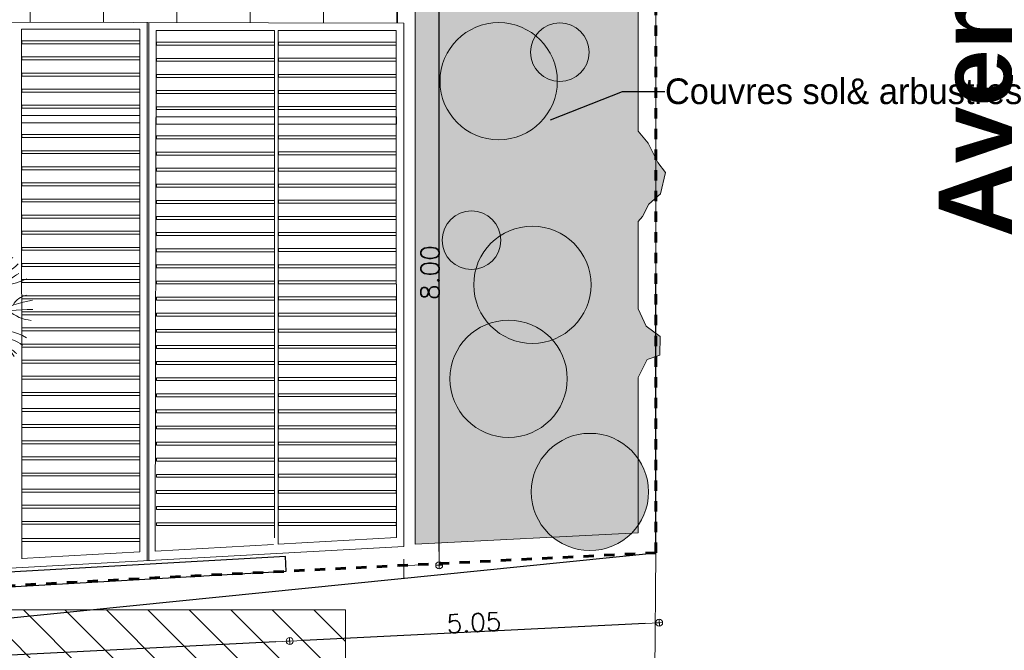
# Model space of a CAD drawing. Extents: x -155768 to 32626, y 53734 to 472609.
# Tile 15 of 33: x -78440 to -65009, y 115894 to 124503. Entities that reach past the tile are written whole.
import ezdxf

# ---------------------------------------------------------------- set-up
doc = ezdxf.new("R2010")
doc.units = 0
doc.header["$MEASUREMENT"] = 0
doc.linetypes.add('Traits', pattern=[282.222223, 141.111112, -141.111112])
for name, color, linetype in [('Bâti Existant', 7, 'Continuous'), ('Cotat 1_200', 7, 'Continuous'), ('Lignes2D', 7, 'Continuous'), ('Limites', 7, 'Continuous'), ('Mobiliers', 7, 'Continuous'), ('Murs Périphériques', 7, 'Continuous'), ('Texte 2D', 7, 'Continuous'), ('Voirie éxistante', 7, 'Continuous')]:
    doc.layers.add(name, color=color, linetype=linetype)
doc.styles.get("Standard").update_dxf_attribs({"font": 'txt', "bigfont": 'BIGFONT.SHX'})
doc.styles.add('STYLE_GENERE_1', font='arial.ttf')
doc.styles.add('STYLE_GENERE_4', font='arialbd.ttf')
doc.dimstyles.new('STYLE_GENERE__2', dxfattribs={"dimtxt": 250, "dimasz": 190, "dimexe": 0.18, "dimexo": 0, "dimgap": 0.09, "dimtad": 1, "dimlfac": 0.001, "dimzin": 0, "dimdsep": 46, "dimtxsty": 'Standard', "dimblk": 'ARROWHEAD_7', "dimcen": 0.09, "dimclrd": 256, "dimclre": 256, "dimclrt": 256, "dimadec": 0, "dimazin": 0, "dimtfac": 1, "dimtmove": 0, "dimatfit": 3, "dimfxl": 1, "dimfxlon": 1, "dimtolj": 1, "dimtzin": 0, "dimlwe": -1, "dimarcsym": 0})
doc.dimstyles.new('STYLE_GENERE__6', dxfattribs={"dimtxt": 0.18, "dimasz": 456, "dimexe": 0.18, "dimexo": 0.0625, "dimgap": 0.09, "dimtad": 0, "dimtih": 1, "dimtoh": 1, "dimdec": 4, "dimzin": 0, "dimdsep": 46, "dimcen": 0.09, "dimadec": 0, "dimazin": 0, "dimtfac": 1, "dimtdec": 4, "dimtmove": 0, "dimatfit": 3, "dimldrblk": 'ARROWHEAD_5', "dimfxl": 1, "dimtolj": 1, "dimtzin": 0, "dimarcsym": 0})

# ---------------------------------------------------------------- blocks, each defined once
blk = doc.blocks.new('Arbre 1 plan 12_2', base_point=(-22621, 257556))
at = {"layer": 'Murs Périphériques', "color": 59, "linetype": 'Continuous', "lineweight": 20}
for p, q in [((-22889, 257949), (-22742, 257782)), ((-22742, 257782), (-22709, 257955)), ((-22704, 257751), (-22709, 257955)), ((-22742, 257782), (-22696, 257617)), ((-22631, 257648), (-22704, 257751)), ((-22604, 257728), (-22417, 257827)), ((-22427, 257822), (-22534, 257727)), ((-22959, 257578), (-22777, 257643)), ((-22777, 257643), (-22696, 257617)), ((-22604, 257728), (-22631, 257648)), ((-22562, 257662), (-22534, 257727)), ((-22380, 257594), (-22562, 257662)), ((-23618, 257556), (-22829, 257582)), ((-22708, 257495), (-22853, 257294)), ((-22829, 257582), (-22716, 257565)), ((-22716, 257565), (-22708, 257495)), ((-22682, 257426), (-22612, 257512)), ((-22612, 257512), (-22483, 257422)), ((-22461, 257488), (-22577, 257573)), ((-22577, 257573), (-22364, 257546)), ((-22461, 257488), (-22424, 257280)), ((-22157, 257466), (-22380, 257594)), ((-22364, 257546), (-22157, 257466)), ((-22682, 257426), (-22853, 257294)), ((-22483, 257422), (-22426, 257291))]:
    blk.add_line(p, q, dxfattribs=at)
for centre, radius, start, end in [((-25010, 258498), 2364, 346.7161, 1.3266), ((-24030, 258795), 1533, 331.2124, 350.7346), ((-23365, 258194), 316, 347.1957, 43.3477), ((-23597, 258107), 669, 351.1579, 32.3618), ((-22260, 258580), 536, 185.2654, 221.5605), ((-22713, 258523), 271, 298.3532, 347.7354), ((-21104, 257985), 1225, 156.5487, 184.7366), ((-24136, 256920), 1617, 39.5238, 58.397), ((-23744, 257898), 661, 28.1546, 41.1568), ((-23115, 259061), 1418, 299.4887, 326.4789), ((-23570, 259197), 1645, 319.4232, 329.5375), ((-21698, 257994), 485, 132.0902, 180.2088), ((-23037, 258469), 428, 220.0008, 278.2715), ((-22078, 258400), 346, 263.8884, 316.3772), ((-23614, 257717), 353, 5.1301, 69.1555), ((-23251, 258275), 251, 241.8841, 297.6783), ((-22159, 258650), 717, 262.7375, 304.0381), ((-24128, 256559), 1471, 43.6249, 66.9386), ((-21829, 258145), 246, 230.8712, 286.6076), ((-23738, 257277), 527, 33.295, 73.8856), ((-23575, 257657), 177, 7.5707, 91.3029), ((-21667, 257459), 344, 87.8257, 155.8994), ((-21721, 257073), 588, 80.9376, 138.0094), ((-23719, 258142), 824, 278.9075, 316.2154), ((-23578, 257720), 255, 276.6792, 322.3138), ((-21609, 256694), 790, 91.2347, 119.8032), ((-21667, 257395), 175, 89.3291, 161.401), ((-21260, 258892), 1685, 237.8257, 255.9641), ((-20992, 257648), 1105, 192.0748, 220.0251), ((-22961, 255962), 1256, 88.1165, 115.6551), ((-23328, 256813), 432, 64.9094, 107.666), ((-21671, 256197), 1613, 137.1435, 160.431), ((-23608, 256952), 738, 332.8566, 21.0769), ((-21658, 256615), 965, 140.5443, 183.3886), ((-24190, 256522), 1922, 2.979, 23.2223), ((-21492, 257181), 548, 170.1996, 218.1175), ((-21050, 257908), 1025, 214.1378, 227.952), ((-23061, 256197), 873, 92.0726, 111.7333), ((-22512, 256162), 1081, 115.8159, 139.7067), ((-22731, 256569), 637, 11.8922, 53.4363), ((-21813, 256962), 263, 147.6037, 213.9293), ((-23533, 256809), 498, 342.5461, 22.132), ((-23218, 256673), 434, 353.6845, 36.8802), ((-23199, 256542), 766, 2.5342, 33.2084), ((-21819, 256703), 592, 149.598, 186.6048)]:
    blk.add_arc(centre, radius, start, end, dxfattribs=at)
blk = doc.blocks.new('ARROWHEAD_7')
at = {"color": 0, "linetype": 'Continuous', "lineweight": 0}
for p, q in [((0, 0), (-1, 0)), ((-0.25, 0), (0.25, 0)), ((0, -0.25), (0, 0.25))]:
    blk.add_line(p, q, dxfattribs=at)
blk.add_circle((0, 0), 0.25, dxfattribs=at)
blk = doc.blocks.new('*D182', base_point=(-22621, 257556))
at = {"layer": 'Cotat 1_200', "lineweight": -2, "transparency": 16777216}
blk.add_line((-69906, 116262), (-74567, 116029), dxfattribs=at)
at = {"layer": 'Cotat 1_200', "transparency": 16777216}
for p, q in [((-69717, 116272), (-69717, 116271)), ((-74756, 116021), (-74756, 116020))]:
    blk.add_line(p, q, dxfattribs=at)
at = {"layer": 'Defpoints', "color": 0, "linetype": 'Continuous', "transparency": 16777216}
for p in [(-69764, 117226), (-74804, 116974), (-74756, 116020)]:
    blk.add_point(p, dxfattribs=at)
at = {"layer": 'Cotat 1_200', "linetype": 'Continuous', "lineweight": -2, "transparency": 16777216, "xscale": 190, "yscale": 190, "zscale": 190}
for p, rotation in [((-69717, 116271), 2.857561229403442), ((-74756, 116020), 182.8575612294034)]:
    blk.add_blockref('ARROWHEAD_7', p, dxfattribs=dict(at, rotation=rotation))
at = {"layer": 'Cotat 1_200', "linetype": 'Continuous', "transparency": 16777216, "insert": (-72243, 116271), "char_height": 250, "attachment_point": 5, "rotation": 2.8576}
blk.add_mtext('\\A1;5.05', dxfattribs=at)
blk = doc.blocks.new('*D183', base_point=(-22621, 257556))
at = {"layer": 'Cotat 1_200', "lineweight": -2, "transparency": 16777216}
blk.add_line((-74946, 116010), (-83647, 115576), dxfattribs=at)
at = {"layer": 'Cotat 1_200', "transparency": 16777216}
for p, q in [((-74756, 116021), (-74756, 116020)), ((-83836, 115568), (-83836, 115566))]:
    blk.add_line(p, q, dxfattribs=at)
at = {"layer": 'Defpoints', "color": 0, "linetype": 'Continuous', "transparency": 16777216}
for p in [(-74804, 116974), (-83882, 116476), (-83836, 115567)]:
    blk.add_point(p, dxfattribs=at)
at = {"layer": 'Cotat 1_200', "linetype": 'Continuous', "lineweight": -2, "transparency": 16777216, "xscale": 190, "yscale": 190, "zscale": 190}
for p, rotation in [((-74756, 116020), 2.857561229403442), ((-83836, 115567), 182.8575612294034)]:
    blk.add_blockref('ARROWHEAD_7', p, dxfattribs=dict(at, rotation=rotation))
at = {"layer": 'Cotat 1_200', "linetype": 'Continuous', "transparency": 16777216, "insert": (-79303, 115918), "char_height": 250, "attachment_point": 5, "rotation": 2.8576}
blk.add_mtext('\\A1;9.09', dxfattribs=at)
blk = doc.blocks.new('*D197', base_point=(-22621, 257556))
at = {"layer": 'Cotat 1_200', "transparency": 16777216}
for p, q in [((-72719, 125049), (-72718, 125049)), ((-72719, 117054), (-72718, 117054))]:
    blk.add_line(p, q, dxfattribs=at)
at = {"layer": 'Cotat 1_200', "lineweight": -2, "transparency": 16777216}
blk.add_line((-72718, 117244), (-72718, 124859), dxfattribs=at)
at = {"layer": 'Defpoints', "color": 0, "linetype": 'Continuous', "transparency": 16777216}
for p in [(-73285, 125049), (-72718, 125049), (-73201, 117054)]:
    blk.add_point(p, dxfattribs=at)
at = {"layer": 'Cotat 1_200', "linetype": 'Continuous', "lineweight": -2, "transparency": 16777216, "xscale": 190, "yscale": 190, "zscale": 190}
for p, rotation in [((-72718, 125049), 90), ((-72718, 117054), 270)]:
    blk.add_blockref('ARROWHEAD_7', p, dxfattribs=dict(at, rotation=rotation))
at = {"layer": 'Cotat 1_200', "linetype": 'Continuous', "transparency": 16777216, "insert": (-72843, 121051), "char_height": 250, "attachment_point": 5, "rotation": 90}
blk.add_mtext('\\A1;8.00', dxfattribs=at)
blk = doc.blocks.new('*D205', base_point=(-22621, 257556))
at = {"layer": 'Cotat 1_200', "transparency": 16777216}
for p, q in [((-84716, 150933), (-84717, 150933)), ((-84716, 116476), (-84717, 116476))]:
    blk.add_line(p, q, dxfattribs=at)
at = {"layer": 'Cotat 1_200', "lineweight": -2, "transparency": 16777216}
blk.add_line((-84717, 116666), (-84717, 150743), dxfattribs=at)
at = {"layer": 'Defpoints', "color": 0, "linetype": 'Continuous', "transparency": 16777216}
for p in [(-84717, 150933), (-77569, 150933), (-83882, 116476)]:
    blk.add_point(p, dxfattribs=at)
at = {"layer": 'Cotat 1_200', "linetype": 'Continuous', "lineweight": -2, "transparency": 16777216, "xscale": 190, "yscale": 190, "zscale": 190}
for p, rotation in [((-84717, 150933), 90), ((-84717, 116476), 270)]:
    blk.add_blockref('ARROWHEAD_7', p, dxfattribs=dict(at, rotation=rotation))
at = {"layer": 'Cotat 1_200', "linetype": 'Continuous', "lineweight": 20, "transparency": 16777216, "insert": (-84842, 133705), "char_height": 250, "attachment_point": 5, "rotation": 90}
blk.add_mtext('\\A1;34.46', dxfattribs=at)
blk = doc.blocks.new('ARROWHEAD_5')
at = {"color": 0, "linetype": 'Continuous', "lineweight": 0}
blk.add_line((0, 0), (-1, 0), dxfattribs=at)
blk.add_solid([(-1, 0.2679), (0, 0), (-1, -0.2679), (-1, 0.2679)], dxfattribs=at)

msp = doc.modelspace()

# ---------------------------------------------------------------- hatches: boundary and pattern name
at = {"layer": 'Bâti Existant', "linetype": 'Continuous', "lineweight": 20}
h = msp.add_hatch(dxfattribs=at)
h.set_pattern_fill('HACH_LARGE', color=59, angle=90, style=0, pattern_type=2)
h.set_pattern_definition([(135, (-376876.7, 138313.6), (-282.8427, -282.8427), [])])
h.paths.add_polyline_path([(-79692.122, 114263.566), (-79692.122, 116446.367), (-73997.859, 116446.367), (-73997.859, 114263.566)], flags=0)
at = {"layer": 'Mobiliers', "linetype": 'Continuous', "lineweight": 9}
h = msp.add_hatch(dxfattribs=at)
h.set_pattern_fill('GRILLE_100_100', color=8, angle=90, style=0, pattern_type=2)
h.set_pattern_definition([(90, (-78297.6, 125971.3), (-1000, 6e-14), []), (180, (-78297.6, 125971.3), (-6e-14, -1000), [])])
h.paths.add_polyline_path([(-79382.312, 124472.42), (-73285.24, 124456.32), (-73285.24, 125048.673), (-77862.176, 125055.59), (-77862.176, 136725.961), (-79382.389, 136725.961), (-79385.41, 134561.827), (-79452.341, 134561.822), (-79452.341, 130096.068), (-79382.312, 130096.068)], flags=0)
msp.add_hatch(color=81, dxfattribs=at).paths.add_polyline_path([(-73045.262, 117342.267), (-70002.41, 117496.362), (-70002.41, 119620.038), (-69879.084, 119865.021), (-69709.481, 119921.556), (-69704.769, 120175.961), (-69893.218, 120317.297), (-70002.41, 120557.569), (-70002.41, 120656.505), (-70002.41, 121749.506), (-69945.041, 121815.463), (-69860.239, 121985.066), (-69700.058, 122126.403), (-69629.39, 122418.498), (-69733.037, 122555.123), (-69864.951, 122818.951), (-70002.41, 122979.132), (-70002.41, 123045.089), (-70002.41, 125408.675), (-73045.262, 125408.675)])
h = msp.add_hatch(color=73, dxfattribs=at)
edge = h.paths.add_edge_path()
edge.add_arc((-71906.371, 123663.239), 800, 90, 270)
edge.add_arc((-71906.371, 123663.239), 800, 270, 450)
h = msp.add_hatch(color=73, dxfattribs=at)
edge = h.paths.add_edge_path()
edge.add_arc((-71071.154, 124058.247), 400, 90, 270)
edge.add_arc((-71071.154, 124058.247), 400, 270, 450)
h = msp.add_hatch(color=73, dxfattribs=at)
edge = h.paths.add_edge_path()
edge.add_arc((-72277.199, 121491.409), 400, 90, 270)
edge.add_arc((-72277.199, 121491.409), 400, 270, 450)
h = msp.add_hatch(color=73, dxfattribs=at)
edge = h.paths.add_edge_path()
edge.add_arc((-71446.915, 120884.287), 800, 90, 270)
edge.add_arc((-71446.915, 120884.287), 800, 270, 450)
h = msp.add_hatch(color=73, dxfattribs=at)
edge = h.paths.add_edge_path()
edge.add_arc((-71771.187, 119601.236), 800, 90, 270)
edge.add_arc((-71771.187, 119601.236), 800, 270, 450)
h = msp.add_hatch(color=73, dxfattribs=at)
edge = h.paths.add_edge_path()
edge.add_arc((-70661.182, 118055.649), 800, 90, 270)
edge.add_arc((-70661.182, 118055.649), 800, 270, 450)

# ---------------------------------------------------------------- linework, layer by layer
at = {"linetype": 'Continuous', "flags": 128}
msp.add_lwpolyline([(-135812.121, 107488.315), (-120440.825, 112112.345), (-69762.41, 117225.204)], dxfattribs=at)
at = {"layer": 'Bâti Existant', "color": 59, "linetype": 'Continuous', "lineweight": 20}
for p, q in [((-79692.122, 116446.367), (-73997.859, 116446.367)), ((-73997.859, 116446.367), (-73997.859, 114263.566))]:
    msp.add_line(p, q, dxfattribs=at)
at = {"layer": 'Lignes2D', "color": 59, "linetype": 'Continuous', "lineweight": 20}
for p, q in [((-73285.24, 124456.32), (-73285.24, 125648.675)), ((-69766.362, 117264.561), (-69762.41, 125648.675)), ((-73200.539, 117136.433), (-73200.539, 116878.337)), ((-72946.595, 117066.265), (-73260.765, 117039.472))]:
    msp.add_line(p, q, dxfattribs=at)
at = {"layer": 'Limites', "color": 32, "linetype": 'Traits', "lineweight": 60, "flags": 128}
for points in [[(-69764.222, 117225.991), (-69762.41, 150912.939)], [(-69764.222, 117225.991), (-76051.384, 116911.289), (-80727.272, 116661.777), (-98688.851, 115642.376), (-109096.29, 115040.556), (-116471.669, 114603.965)]]:
    msp.add_lwpolyline(points, dxfattribs=at)
at = {"layer": 'Mobiliers', "color": 59, "linetype": 'Continuous', "lineweight": 20, "flags": 128}
msp.add_lwpolyline([(-73045.262, 117342.267), (-70002.41, 117496.362), (-70002.41, 119620.038), (-69879.084, 119865.021), (-69709.481, 119921.556), (-69704.769, 120175.961), (-69893.218, 120317.297), (-70002.41, 120557.569), (-70002.41, 120656.505), (-70002.41, 121749.506), (-69945.041, 121815.463), (-69860.239, 121985.066), (-69700.058, 122126.403), (-69629.39, 122418.498), (-69733.037, 122555.123), (-69864.951, 122818.951), (-70002.41, 122979.132), (-70002.41, 123045.089), (-70002.41, 125408.675), (-73045.262, 125408.675)], close=True, dxfattribs=at)
for points in [[(-71906.371, 124463.239, 1), (-71906.371, 122863.239, 1)], [(-71071.154, 124458.247, 1), (-71071.154, 123658.247, 1)], [(-72277.199, 121891.409, 1), (-72277.199, 121091.409, 1)], [(-71446.915, 121684.287, 1), (-71446.915, 120084.287, 1)], [(-71771.187, 120401.236, 1), (-71771.187, 118801.236, 1)], [(-70661.182, 118855.649, 1), (-70661.182, 117255.649, 1)]]:
    msp.add_lwpolyline(points, format="xyb", close=True, dxfattribs=at)
at = {"layer": 'Murs Périphériques', "color": 59, "linetype": 'Continuous', "lineweight": 20}
for p, q in [((-83681.672, 124479.22), (-73200.539, 124456.32)), ((-78414.307, 124373.507), (-78412.327, 117141.917)), ((-76801.746, 124373.507), (-78414.307, 124373.507)), ((-76799.33, 117238.606), (-76801.746, 124373.507)), ((-76701.746, 124467.618), (-76701.746, 117113.739)), ((-76680.59, 124463.924), (-76680.539, 117120.279)), ((-73200.539, 124456.32), (-73200.539, 117312.338)), ((-76578.318, 124354.657), (-76592.258, 117249.199)), ((-74965.756, 124354.657), (-76578.318, 124354.657)), ((-74963.412, 117430.185), (-74965.756, 124354.657)), ((-74915.445, 124356.336), (-74913.524, 117341.925)), ((-73302.883, 124356.336), (-74915.445, 124356.336)), ((-73300.539, 117431.864), (-73302.883, 124356.336)), ((-78410.318, 124174.119), (-78410.318, 124214.119)), ((-78410.318, 124214.119), (-76801.746, 124214.119)), ((-76801.746, 124174.119), (-78410.318, 124174.119)), ((-76801.746, 124214.119), (-76801.746, 124174.119)), ((-76574.329, 124155.269), (-76574.329, 124195.269)), ((-76574.329, 124195.269), (-74965.756, 124195.269)), ((-74965.756, 124155.269), (-76574.329, 124155.269)), ((-74965.756, 124195.269), (-74965.756, 124155.269)), ((-74911.456, 124156.947), (-74911.456, 124196.947)), ((-74911.456, 124196.947), (-73302.883, 124196.947)), ((-73302.883, 124156.947), (-74911.456, 124156.947)), ((-73302.883, 124196.947), (-73302.883, 124156.947)), ((-78410.318, 123954.119), (-78410.318, 123994.119)), ((-78410.318, 123994.119), (-76801.746, 123994.119)), ((-76801.746, 123994.119), (-76801.746, 123954.119)), ((-76574.329, 123935.269), (-76574.329, 123975.269)), ((-76574.329, 123975.269), (-74965.756, 123975.269)), ((-74965.756, 123975.269), (-74965.756, 123935.269)), ((-74911.456, 123936.947), (-74911.456, 123976.947)), ((-74911.456, 123976.947), (-73302.883, 123976.947)), ((-73302.883, 123976.947), (-73302.883, 123936.947)), ((-76801.746, 123954.119), (-78410.318, 123954.119)), ((-74965.756, 123935.269), (-76574.329, 123935.269)), ((-73302.883, 123936.947), (-74911.456, 123936.947)), ((-78410.318, 123734.119), (-78410.318, 123774.119)), ((-78410.318, 123774.119), (-76801.746, 123774.119)), ((-76801.746, 123734.119), (-78410.318, 123734.119)), ((-76801.746, 123774.119), (-76801.746, 123734.119)), ((-76574.329, 123715.269), (-76574.329, 123755.269)), ((-76574.329, 123755.269), (-74965.756, 123755.269)), ((-74965.756, 123715.269), (-76574.329, 123715.269)), ((-74965.756, 123755.269), (-74965.756, 123715.269)), ((-74911.456, 123716.947), (-74911.456, 123756.947)), ((-74911.456, 123756.947), (-73302.883, 123756.947)), ((-73302.883, 123716.947), (-74911.456, 123716.947)), ((-73302.883, 123756.947), (-73302.883, 123716.947)), ((-78410.318, 123514.119), (-78410.318, 123554.119)), ((-78410.318, 123554.119), (-76801.746, 123554.119)), ((-76801.746, 123514.119), (-78410.318, 123514.119)), ((-76801.746, 123554.119), (-76801.746, 123514.119)), ((-76574.329, 123495.269), (-76574.329, 123535.269)), ((-76574.329, 123535.269), (-74965.756, 123535.269)), ((-74965.756, 123495.269), (-76574.329, 123495.269)), ((-74965.756, 123535.269), (-74965.756, 123495.269)), ((-74911.456, 123496.947), (-74911.456, 123536.947)), ((-74911.456, 123536.947), (-73302.883, 123536.947)), ((-73302.883, 123496.947), (-74911.456, 123496.947)), ((-73302.883, 123536.947), (-73302.883, 123496.947)), ((-78410.318, 123294.119), (-78410.318, 123334.119)), ((-78410.318, 123334.119), (-76801.746, 123334.119)), ((-76801.746, 123334.119), (-76801.746, 123294.119)), ((-76574.329, 123275.269), (-76574.329, 123315.269)), ((-76574.329, 123315.269), (-74965.756, 123315.269)), ((-74965.756, 123315.269), (-74965.756, 123275.269)), ((-74911.456, 123276.947), (-74911.456, 123316.947)), ((-74911.456, 123316.947), (-73302.883, 123316.947)), ((-73302.883, 123316.947), (-73302.883, 123276.947)), ((-78414.401, 123093.701), (-78414.401, 123194.79)), ((-78414.401, 123194.79), (-76799.401, 123194.79)), ((-76801.746, 123294.119), (-78410.318, 123294.119)), ((-76799.401, 123194.79), (-76799.401, 123093.701)), ((-76578.412, 123074.851), (-76578.412, 123175.94)), ((-76578.412, 123175.94), (-74963.412, 123175.94)), ((-74965.756, 123275.269), (-76574.329, 123275.269)), ((-74963.412, 123175.94), (-74963.412, 123074.851)), ((-74915.539, 123076.529), (-74915.539, 123177.619)), ((-74915.539, 123177.619), (-73300.539, 123177.619)), ((-73302.883, 123276.947), (-74911.456, 123276.947)), ((-73300.539, 123177.619), (-73300.539, 123076.529)), ((-76799.401, 123093.701), (-78414.401, 123093.701)), ((-74963.412, 123074.851), (-76578.412, 123074.851)), ((-73300.539, 123076.529), (-74915.539, 123076.529)), ((-78410.318, 122894.449), (-78410.318, 122934.449)), ((-78410.318, 122934.449), (-76801.746, 122934.449)), ((-76801.746, 122894.449), (-78410.318, 122894.449)), ((-76801.746, 122934.449), (-76801.746, 122894.449)), ((-76574.329, 122875.598), (-76574.329, 122915.598)), ((-76574.329, 122915.598), (-74965.756, 122915.598)), ((-74965.756, 122915.598), (-74965.756, 122875.598)), ((-74911.456, 122877.277), (-74911.456, 122917.277)), ((-74911.456, 122917.277), (-73302.883, 122917.277)), ((-73302.883, 122917.277), (-73302.883, 122877.277)), ((-74965.756, 122875.598), (-76574.329, 122875.598)), ((-73302.883, 122877.277), (-74911.456, 122877.277)), ((-78410.318, 122674.449), (-78410.318, 122714.449)), ((-78410.318, 122714.449), (-76801.746, 122714.449)), ((-76801.746, 122674.449), (-78410.318, 122674.449)), ((-76801.746, 122714.449), (-76801.746, 122674.449)), ((-76574.329, 122655.598), (-76574.329, 122695.598)), ((-76574.329, 122695.598), (-74965.756, 122695.598)), ((-74965.756, 122655.598), (-76574.329, 122655.598)), ((-74965.756, 122695.598), (-74965.756, 122655.598)), ((-74911.456, 122657.277), (-74911.456, 122697.277)), ((-74911.456, 122697.277), (-73302.883, 122697.277)), ((-73302.883, 122657.277), (-74911.456, 122657.277)), ((-73302.883, 122697.277), (-73302.883, 122657.277)), ((-78410.318, 122454.449), (-78410.318, 122494.449)), ((-78410.318, 122494.449), (-76801.746, 122494.449)), ((-76801.746, 122494.449), (-76801.746, 122454.449)), ((-76801.746, 122454.449), (-78410.318, 122454.449)), ((-76574.329, 122435.598), (-76574.329, 122475.598)), ((-76574.329, 122475.598), (-74965.756, 122475.598)), ((-74965.756, 122435.598), (-76574.329, 122435.598)), ((-74965.756, 122475.598), (-74965.756, 122435.598)), ((-74911.456, 122437.277), (-74911.456, 122477.277)), ((-74911.456, 122477.277), (-73302.883, 122477.277)), ((-73302.883, 122437.277), (-74911.456, 122437.277)), ((-73302.883, 122477.277), (-73302.883, 122437.277)), ((-78410.318, 122234.449), (-78410.318, 122274.449)), ((-78410.318, 122274.449), (-76801.746, 122274.449)), ((-76801.746, 122234.449), (-78410.318, 122234.449)), ((-76801.746, 122274.449), (-76801.746, 122234.449)), ((-76574.329, 122215.598), (-76574.329, 122255.598)), ((-76574.329, 122255.598), (-74965.756, 122255.598)), ((-74965.756, 122255.598), (-74965.756, 122215.598)), ((-74911.456, 122217.277), (-74911.456, 122257.277)), ((-74911.456, 122257.277), (-73302.883, 122257.277)), ((-73302.883, 122257.277), (-73302.883, 122217.277)), ((-74965.756, 122215.598), (-76574.329, 122215.598)), ((-73302.883, 122217.277), (-74911.456, 122217.277)), ((-78410.318, 122014.449), (-78410.318, 122054.449)), ((-78410.318, 122054.449), (-76801.746, 122054.449)), ((-76801.746, 122014.449), (-78410.318, 122014.449)), ((-76801.746, 122054.449), (-76801.746, 122014.449)), ((-76574.329, 121995.598), (-76574.329, 122035.598)), ((-76574.329, 122035.598), (-74965.756, 122035.598)), ((-74965.756, 121995.598), (-76574.329, 121995.598)), ((-74965.756, 122035.598), (-74965.756, 121995.598)), ((-74911.456, 121997.277), (-74911.456, 122037.277)), ((-74911.456, 122037.277), (-73302.883, 122037.277)), ((-73302.883, 121997.277), (-74911.456, 121997.277)), ((-73302.883, 122037.277), (-73302.883, 121997.277)), ((-78410.318, 121794.449), (-78410.318, 121834.449)), ((-78410.318, 121834.449), (-76801.746, 121834.449)), ((-76801.746, 121834.449), (-76801.746, 121794.449)), ((-76801.746, 121794.449), (-78410.318, 121794.449)), ((-76574.329, 121775.598), (-76574.329, 121815.598)), ((-76574.329, 121815.598), (-74965.756, 121815.598)), ((-74965.756, 121775.598), (-76574.329, 121775.598)), ((-74965.756, 121815.598), (-74965.756, 121775.598)), ((-74911.456, 121777.277), (-74911.456, 121817.277)), ((-74911.456, 121817.277), (-73302.883, 121817.277)), ((-73302.883, 121777.277), (-74911.456, 121777.277)), ((-73302.883, 121817.277), (-73302.883, 121777.277)), ((-78410.318, 121574.449), (-78410.318, 121614.449)), ((-78410.318, 121614.449), (-76801.746, 121614.449)), ((-76801.746, 121574.449), (-78410.318, 121574.449)), ((-76801.746, 121614.449), (-76801.746, 121574.449)), ((-76574.329, 121555.598), (-76574.329, 121595.598)), ((-76574.329, 121595.598), (-74965.756, 121595.598)), ((-74965.756, 121555.598), (-76574.329, 121555.598)), ((-74965.756, 121595.598), (-74965.756, 121555.598)), ((-74911.456, 121557.277), (-74911.456, 121597.277)), ((-74911.456, 121597.277), (-73302.883, 121597.277)), ((-73302.883, 121557.277), (-74911.456, 121557.277)), ((-73302.883, 121597.277), (-73302.883, 121557.277)), ((-78410.318, 121354.449), (-78410.318, 121394.449)), ((-78410.318, 121394.449), (-76801.746, 121394.449)), ((-76801.746, 121354.449), (-78410.318, 121354.449)), ((-76801.746, 121394.449), (-76801.746, 121354.449)), ((-76574.329, 121335.598), (-76574.329, 121375.598)), ((-76574.329, 121375.598), (-74965.756, 121375.598)), ((-74965.756, 121335.598), (-76574.329, 121335.598)), ((-74965.756, 121375.598), (-74965.756, 121335.598)), ((-74911.456, 121337.277), (-74911.456, 121377.277)), ((-74911.456, 121377.277), (-73302.883, 121377.277)), ((-73302.883, 121337.277), (-74911.456, 121337.277)), ((-73302.883, 121377.277), (-73302.883, 121337.277)), ((-78410.318, 121134.449), (-78410.318, 121174.449)), ((-78410.318, 121174.449), (-76801.746, 121174.449)), ((-76801.746, 121174.449), (-76801.746, 121134.449)), ((-76574.329, 121115.598), (-76574.329, 121155.598)), ((-76574.329, 121155.598), (-74965.756, 121155.598)), ((-74965.756, 121155.598), (-74965.756, 121115.598)), ((-74911.456, 121117.277), (-74911.456, 121157.277)), ((-74911.456, 121157.277), (-73302.883, 121157.277)), ((-73302.883, 121157.277), (-73302.883, 121117.277)), ((-76801.746, 121134.449), (-78410.318, 121134.449)), ((-74965.756, 121115.598), (-76574.329, 121115.598)), ((-73302.883, 121117.277), (-74911.456, 121117.277)), ((-78410.318, 120914.449), (-78410.318, 120954.449)), ((-78410.318, 120954.449), (-76801.746, 120954.449)), ((-76801.746, 120914.449), (-78410.318, 120914.449)), ((-76801.746, 120954.449), (-76801.746, 120914.449)), ((-76574.329, 120895.598), (-76574.329, 120935.598)), ((-76574.329, 120935.598), (-74965.756, 120935.598)), ((-74965.756, 120895.598), (-76574.329, 120895.598)), ((-74965.756, 120935.598), (-74965.756, 120895.598)), ((-74911.456, 120897.277), (-74911.456, 120937.277)), ((-74911.456, 120937.277), (-73302.883, 120937.277)), ((-73302.883, 120897.277), (-74911.456, 120897.277)), ((-73302.883, 120937.277), (-73302.883, 120897.277)), ((-78410.318, 120694.449), (-78410.318, 120734.449)), ((-78410.318, 120734.449), (-76801.746, 120734.449)), ((-76801.746, 120694.449), (-78410.318, 120694.449)), ((-76801.746, 120734.449), (-76801.746, 120694.449)), ((-76574.329, 120675.598), (-76574.329, 120715.598)), ((-76574.329, 120715.598), (-74965.756, 120715.598)), ((-74965.756, 120675.598), (-76574.329, 120675.598)), ((-74965.756, 120715.598), (-74965.756, 120675.598)), ((-74911.456, 120677.277), (-74911.456, 120717.277)), ((-74911.456, 120717.277), (-73302.883, 120717.277)), ((-73302.883, 120677.277), (-74911.456, 120677.277)), ((-73302.883, 120717.277), (-73302.883, 120677.277)), ((-78410.318, 120474.449), (-78410.318, 120514.449)), ((-78410.318, 120514.449), (-76801.746, 120514.449)), ((-76801.746, 120514.449), (-76801.746, 120474.449)), ((-76574.329, 120455.598), (-76574.329, 120495.598)), ((-76574.329, 120495.598), (-74965.756, 120495.598)), ((-74965.756, 120495.598), (-74965.756, 120455.598)), ((-74911.456, 120457.277), (-74911.456, 120497.277)), ((-74911.456, 120497.277), (-73302.883, 120497.277)), ((-73302.883, 120497.277), (-73302.883, 120457.277)), ((-76801.746, 120474.449), (-78410.318, 120474.449)), ((-74965.756, 120455.598), (-76574.329, 120455.598)), ((-73302.883, 120457.277), (-74911.456, 120457.277)), ((-78410.318, 120254.449), (-78410.318, 120294.449)), ((-78410.318, 120294.449), (-76801.746, 120294.449)), ((-76801.746, 120254.449), (-78410.318, 120254.449)), ((-76801.746, 120294.449), (-76801.746, 120254.449)), ((-76574.329, 120235.598), (-76574.329, 120275.598)), ((-76574.329, 120275.598), (-74965.756, 120275.598)), ((-74965.756, 120235.598), (-76574.329, 120235.598)), ((-74965.756, 120275.598), (-74965.756, 120235.598)), ((-74911.456, 120237.277), (-74911.456, 120277.277)), ((-74911.456, 120277.277), (-73302.883, 120277.277)), ((-73302.883, 120237.277), (-74911.456, 120237.277)), ((-73302.883, 120277.277), (-73302.883, 120237.277)), ((-78410.318, 120034.449), (-78410.318, 120074.449)), ((-78410.318, 120074.449), (-76801.746, 120074.449)), ((-76801.746, 120074.449), (-76801.746, 120034.449)), ((-76801.746, 120034.449), (-78410.318, 120034.449)), ((-76574.329, 120015.598), (-76574.329, 120055.598)), ((-76574.329, 120055.598), (-74965.756, 120055.598)), ((-74965.756, 120015.598), (-76574.329, 120015.598)), ((-74965.756, 120055.598), (-74965.756, 120015.598)), ((-74911.456, 120017.277), (-74911.456, 120057.277)), ((-74911.456, 120057.277), (-73302.883, 120057.277)), ((-73302.883, 120017.277), (-74911.456, 120017.277)), ((-73302.883, 120057.277), (-73302.883, 120017.277)), ((-78410.318, 119814.449), (-78410.318, 119854.449)), ((-78410.318, 119854.449), (-76801.746, 119854.449)), ((-76801.746, 119814.449), (-78410.318, 119814.449)), ((-76801.746, 119854.449), (-76801.746, 119814.449)), ((-76574.329, 119795.598), (-76574.329, 119835.598)), ((-76574.329, 119835.598), (-74965.756, 119835.598)), ((-74965.756, 119835.598), (-74965.756, 119795.598)), ((-74911.456, 119797.277), (-74911.456, 119837.277)), ((-74911.456, 119837.277), (-73302.883, 119837.277)), ((-73302.883, 119837.277), (-73302.883, 119797.277)), ((-74965.756, 119795.598), (-76574.329, 119795.598)), ((-73302.883, 119797.277), (-74911.456, 119797.277)), ((-78410.318, 119594.449), (-78410.318, 119634.449)), ((-78410.318, 119634.449), (-76801.746, 119634.449)), ((-76801.746, 119594.449), (-78410.318, 119594.449)), ((-76801.746, 119634.449), (-76801.746, 119594.449)), ((-76574.329, 119575.598), (-76574.329, 119615.598)), ((-76574.329, 119615.598), (-74965.756, 119615.598)), ((-74965.756, 119575.598), (-76574.329, 119575.598)), ((-74965.756, 119615.598), (-74965.756, 119575.598)), ((-74911.456, 119577.277), (-74911.456, 119617.277)), ((-74911.456, 119617.277), (-73302.883, 119617.277)), ((-73302.883, 119577.277), (-74911.456, 119577.277)), ((-73302.883, 119617.277), (-73302.883, 119577.277)), ((-78410.318, 119374.449), (-78410.318, 119414.449)), ((-78410.318, 119414.449), (-76801.746, 119414.449)), ((-76801.746, 119414.449), (-76801.746, 119374.449)), ((-76801.746, 119374.449), (-78410.318, 119374.449)), ((-76574.329, 119355.598), (-76574.329, 119395.598)), ((-76574.329, 119395.598), (-74965.756, 119395.598)), ((-74965.756, 119355.598), (-76574.329, 119355.598)), ((-74965.756, 119395.598), (-74965.756, 119355.598)), ((-74911.456, 119357.277), (-74911.456, 119397.277)), ((-74911.456, 119397.277), (-73302.883, 119397.277)), ((-73302.883, 119357.277), (-74911.456, 119357.277)), ((-73302.883, 119397.277), (-73302.883, 119357.277)), ((-78410.318, 119154.449), (-78410.318, 119194.449)), ((-78410.318, 119194.449), (-76801.746, 119194.449)), ((-76801.746, 119154.449), (-78410.318, 119154.449)), ((-76801.746, 119194.449), (-76801.746, 119154.449)), ((-76574.329, 119135.598), (-76574.329, 119175.598)), ((-76574.329, 119175.598), (-74965.756, 119175.598)), ((-74965.756, 119135.598), (-76574.329, 119135.598)), ((-74965.756, 119175.598), (-74965.756, 119135.598)), ((-74911.456, 119137.277), (-74911.456, 119177.277)), ((-74911.456, 119177.277), (-73302.883, 119177.277)), ((-73302.883, 119137.277), (-74911.456, 119137.277)), ((-73302.883, 119177.277), (-73302.883, 119137.277)), ((-78410.318, 118934.449), (-78410.318, 118974.449)), ((-78410.318, 118974.449), (-76801.746, 118974.449)), ((-76801.746, 118934.449), (-78410.318, 118934.449)), ((-76801.746, 118974.449), (-76801.746, 118934.449)), ((-76574.329, 118915.598), (-76574.329, 118955.598)), ((-76574.329, 118955.598), (-74965.756, 118955.598)), ((-74965.756, 118915.598), (-76574.329, 118915.598)), ((-74965.756, 118955.598), (-74965.756, 118915.598)), ((-74911.456, 118917.277), (-74911.456, 118957.277)), ((-74911.456, 118957.277), (-73302.883, 118957.277)), ((-73302.883, 118917.277), (-74911.456, 118917.277)), ((-73302.883, 118957.277), (-73302.883, 118917.277)), ((-78410.318, 118714.449), (-78410.318, 118754.449)), ((-78410.318, 118754.449), (-76801.746, 118754.449)), ((-76801.746, 118754.449), (-76801.746, 118714.449)), ((-76574.329, 118695.598), (-76574.329, 118735.598)), ((-76574.329, 118735.598), (-74965.756, 118735.598)), ((-74965.756, 118735.598), (-74965.756, 118695.598)), ((-74911.456, 118697.277), (-74911.456, 118737.277)), ((-74911.456, 118737.277), (-73302.883, 118737.277)), ((-73302.883, 118737.277), (-73302.883, 118697.277)), ((-76801.746, 118714.449), (-78410.318, 118714.449)), ((-74965.756, 118695.598), (-76574.329, 118695.598)), ((-73302.883, 118697.277), (-74911.456, 118697.277)), ((-78410.318, 118494.449), (-78410.318, 118534.449)), ((-78410.318, 118534.449), (-76801.746, 118534.449)), ((-76801.746, 118494.449), (-78410.318, 118494.449)), ((-76801.746, 118534.449), (-76801.746, 118494.449)), ((-76574.329, 118475.598), (-76574.329, 118515.598)), ((-76574.329, 118515.598), (-74965.756, 118515.598)), ((-74965.756, 118475.598), (-76574.329, 118475.598)), ((-74965.756, 118515.598), (-74965.756, 118475.598)), ((-74911.456, 118477.277), (-74911.456, 118517.277)), ((-74911.456, 118517.277), (-73302.883, 118517.277)), ((-73302.883, 118477.277), (-74911.456, 118477.277)), ((-73302.883, 118517.277), (-73302.883, 118477.277)), ((-78410.318, 118274.449), (-78410.318, 118314.449)), ((-78410.318, 118314.449), (-76801.746, 118314.449)), ((-76801.746, 118274.449), (-78410.318, 118274.449)), ((-76801.746, 118314.449), (-76801.746, 118274.449)), ((-76574.329, 118255.598), (-76574.329, 118295.598)), ((-76574.329, 118295.598), (-74965.756, 118295.598)), ((-74965.756, 118255.598), (-76574.329, 118255.598)), ((-74965.756, 118295.598), (-74965.756, 118255.598)), ((-74911.456, 118257.277), (-74911.456, 118297.277)), ((-74911.456, 118297.277), (-73302.883, 118297.277)), ((-73302.883, 118257.277), (-74911.456, 118257.277)), ((-73302.883, 118297.277), (-73302.883, 118257.277)), ((-78410.318, 118054.449), (-78410.318, 118094.449)), ((-78410.318, 118094.449), (-76801.746, 118094.449)), ((-76801.746, 118094.449), (-76801.746, 118054.449)), ((-76574.329, 118035.598), (-76574.329, 118075.598)), ((-76574.329, 118075.598), (-74965.756, 118075.598)), ((-74965.756, 118075.598), (-74965.756, 118035.598)), ((-74911.456, 118037.277), (-74911.456, 118077.277)), ((-74911.456, 118077.277), (-73302.883, 118077.277)), ((-73302.883, 118077.277), (-73302.883, 118037.277)), ((-76801.746, 118054.449), (-78410.318, 118054.449)), ((-74965.756, 118035.598), (-76574.329, 118035.598)), ((-73302.883, 118037.277), (-74911.456, 118037.277)), ((-78410.318, 117834.449), (-78410.318, 117874.449)), ((-78410.318, 117874.449), (-76801.746, 117874.449)), ((-76801.746, 117834.449), (-78410.318, 117834.449)), ((-76801.746, 117874.449), (-76801.746, 117834.449)), ((-76574.329, 117815.598), (-76574.329, 117855.598)), ((-76574.329, 117855.598), (-74965.756, 117855.598)), ((-74965.756, 117815.598), (-76574.329, 117815.598)), ((-74965.756, 117855.598), (-74965.756, 117815.598)), ((-74911.456, 117817.277), (-74911.456, 117857.277)), ((-74911.456, 117857.277), (-73302.883, 117857.277)), ((-73302.883, 117817.277), (-74911.456, 117817.277)), ((-73302.883, 117857.277), (-73302.883, 117817.277)), ((-78410.318, 117614.449), (-78410.318, 117654.449)), ((-78410.318, 117654.449), (-76801.746, 117654.449)), ((-76801.746, 117654.449), (-76801.746, 117614.449)), ((-76801.746, 117614.449), (-78410.318, 117614.449)), ((-76574.329, 117595.598), (-76574.329, 117635.598)), ((-76574.329, 117635.598), (-74965.756, 117635.598)), ((-74965.756, 117595.598), (-76574.329, 117595.598)), ((-74965.756, 117635.598), (-74965.756, 117595.598)), ((-74911.456, 117597.277), (-74911.456, 117637.277)), ((-74911.456, 117637.277), (-73302.883, 117637.277)), ((-73302.883, 117597.277), (-74911.456, 117597.277)), ((-73302.883, 117637.277), (-73302.883, 117597.277)), ((-78410.318, 117381.613), (-78410.318, 117421.613)), ((-78410.318, 117421.613), (-76801.746, 117421.613)), ((-76801.746, 117421.613), (-76801.746, 117381.613)), ((-74913.524, 117341.925), (-73300.539, 117431.864)), ((-73200.539, 117312.338), (-83679.799, 116733.668)), ((-76801.746, 117381.613), (-78410.318, 117381.613)), ((-76592.258, 117249.199), (-74979.273, 117339.137)), ((-78415.68, 117148.48), (-76802.695, 117238.419))]:
    msp.add_line(p, q, dxfattribs=at)
at = {"layer": 'Murs Périphériques', "linetype": 'Continuous', "flags": 128}
msp.add_lwpolyline([(-74815.127, 117173.242), (-80440.636, 116857.253), (-80429.42, 116657.568), (-74803.911, 116973.556)], close=True, dxfattribs=at)
at = {"layer": 'Voirie éxistante', "color": 59, "linetype": 'Continuous', "lineweight": 20}
for q in [(-69762.41, 150912.939), (-70067.684, 76359.729)]:
    msp.add_line((-69764.222, 117225.991), q, dxfattribs=at)

# ---------------------------------------------------------------- block references
at = {"layer": 'Murs Périphériques', "color": 49, "linetype": 'Continuous', "lineweight": 20, "xscale": -1, "rotation": 269.9999999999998}
msp.add_blockref('Arbre 1 plan 12_2', (-79257.695, 120570.409), dxfattribs=at)

# ---------------------------------------------------------------- texts
at = {"layer": 'Texte 2D', "linetype": 'Continuous', "insert": (-65397.292, 136592.387), "char_height": 999.99984, "attachment_point": 5, "rotation": 90, "style": 'STYLE_GENERE_4'}
msp.add_mtext('{Avenue            De            La             Beauronne}', dxfattribs=at)
at = {"layer": 'Texte 2D', "color": 59, "linetype": 'Continuous', "lineweight": 20, "insert": (-69639.01, 123523.592), "char_height": 350, "width": 4988.675, "attachment_point": 4, "style": 'STYLE_GENERE_1'}
msp.add_mtext('{Couvres sol& arbustres}', dxfattribs=at)

# ---------------------------------------------------------------- dimensions: what is measured, and where the dimension line sits
at = {"layer": 'Cotat 1_200', "color": 59, "linetype": 'Continuous', "lineweight": 20}
dim = msp.add_linear_dim(base=(-84717.144, 150933.069), p1=(-83881.746, 116475.933), p2=(-77569.323, 150933.069), angle=90, dimstyle='STYLE_GENERE__2', dxfattribs=at)
dim.commit()
dim.dimension.update_dxf_attribs({"geometry": '*D205', "text_midpoint": (-84842.234, 133704.501)})
at = {"layer": 'Cotat 1_200', "linetype": 'Continuous'}
for base, p1, p2, angle, picture, middle in [((-72717.757, 125048.673), (-73200.539, 117053.589), (-73285.24, 125048.673), 90, '*D197', (-72842.847, 121051.131)), ((-74756.306, 116019.834), (-69764.222, 117225.991), (-74803.911, 116973.556), 182.8575612, '*D182', (-72242.676, 116270.548)), ((-83836.356, 115566.601), (-74803.911, 116973.556), (-83881.746, 116475.933), 182.8575612, '*D183', (-79302.567, 115918.152))]:
    dim = msp.add_linear_dim(base=base, p1=p1, p2=p2, angle=angle, dimstyle='STYLE_GENERE__2', dxfattribs=at)
    dim.commit()
    dim.dimension.update_dxf_attribs({"geometry": picture, "text_midpoint": middle})

# ---------------------------------------------------------------- leaders
at = {"layer": 'Texte 2D', "color": 59, "linetype": 'Continuous', "lineweight": 20, "annotation_type": 0, "has_hookline": 1, "hookline_direction": 0, "text_width": 2872.101}
msp.add_leader([(-71199.306, 123135.772), (-70216.024, 123523.592), (-69639.1, 123523.592)], dimstyle='STYLE_GENERE__6', dxfattribs=at)

doc.saveas('drawing.dxf')
